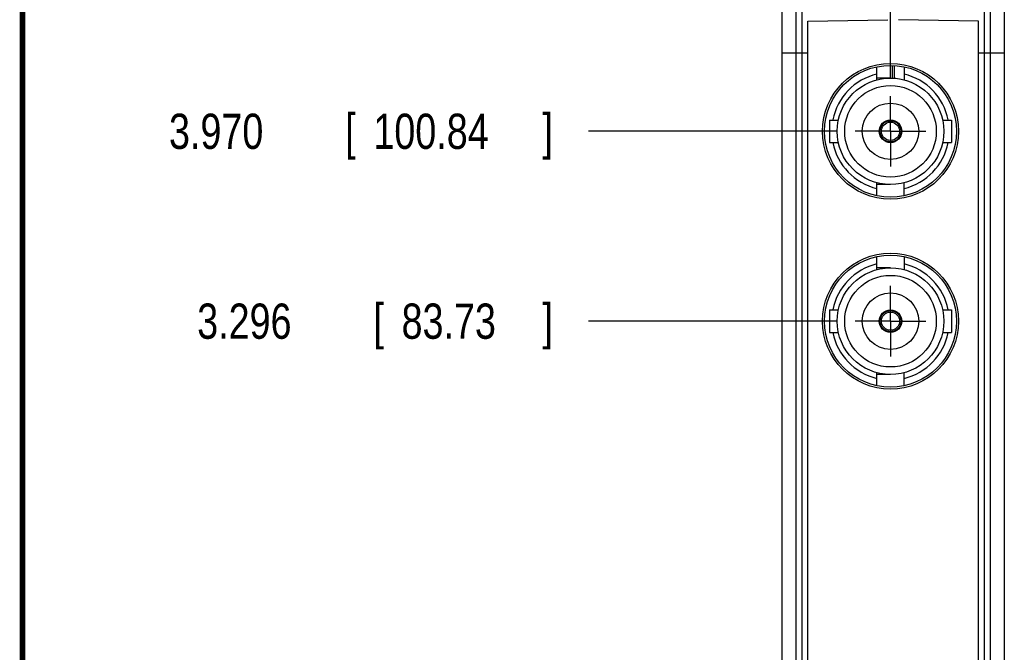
# Model space of a CAD drawing. Header units: inches. Extents: x 0.2 to 16.8, y 0.1 to 10.8.
# Tile 7 of 21: x 0.2 to 3.7, y 4.8 to 7. Entities that reach past the tile are written whole.
import ezdxf

# ---------------------------------------------------------------- set-up
doc = ezdxf.new("R2010")
doc.units = ezdxf.units.IN
doc.header["$LTSCALE"] = 0.935
doc.header["$MEASUREMENT"] = 0
doc.linetypes.add('CENTER', pattern=[0.6, 0.375, -0.075, 0.075, -0.075])
doc.layers.get('0').update_dxf_attribs({"linetype": 'CONTINUOUS'})
doc.layers.add('DEFAULT_1', color=7, linetype='CENTER')
doc.layers.add('DIMENSIONS', color=7, linetype='CONTINUOUS')
doc.styles.get("Standard").update_dxf_attribs({"font": 'txt', "width": 0.8})
doc.dimstyles.new('DIMSTYLE_2', dxfattribs={"dimtxt": 0.125, "dimasz": 0.18, "dimexe": 0.18, "dimexo": 0.0625, "dimgap": 0.09, "dimtad": 0, "dimtih": 1, "dimtoh": 1, "dimdec": 3, "dimzin": 4, "dimdsep": 46, "dimtxsty": 'STANDARD', "dimblk": '_FILLED', "dimblk1": '_FILLED', "dimblk2": '_FILLED', "dimcen": 0.09, "dimadec": 0, "dimazin": 0, "dimtp": 0.01, "dimtm": 0.01, "dimtfac": 1, "dimtdec": 3, "dimtofl": 0, "dimtmove": 0, "dimatfit": 3, "dimldrblk": '_FILLED', "dimfxl": 1, "dimtolj": 1, "dimtzin": 4, "dimarcsym": 0})

# ---------------------------------------------------------------- blocks, each defined once
blk = doc.blocks.new('*D8')
at = {"layer": 'DIMENSIONS', "color": 2, "linetype": 'CONTINUOUS'}
blk.add_line((3.1413, 5.9728), (2.2571, 5.9728), dxfattribs=at)
at = {"layer": 'DIMENSIONS', "color": 2, "linetype": 'CONTINUOUS', "width": 0.8}
for s, p in [('[', (1.4946, 5.9103)), (']', (2.0946, 5.9103)), ('3.296', (0.8696, 5.9103)), ('83.73', (1.5946, 5.9103))]:
    blk.add_text(s, height=0.125, dxfattribs=at).set_placement(p)
blk = doc.blocks.new('_FILLED')
at = {"color": 0, "linetype": 'BYBLOCK'}
blk.add_solid([(0, 0), (-1, 0.174), (-1, -0.174)], dxfattribs=at)
blk = doc.blocks.new('*D9')
at = {"layer": 'DIMENSIONS', "color": 2, "linetype": 'CONTINUOUS'}
blk.add_line((3.1413, 6.6465), (2.2571, 6.6465), dxfattribs=at)
at = {"layer": 'DIMENSIONS', "color": 2, "linetype": 'CONTINUOUS', "width": 0.8}
for s, p in [('3.970', (0.7696, 6.584)), ('[', (1.3946, 6.584)), ('100.84', (1.4946, 6.584)), (']', (2.0946, 6.584))]:
    blk.add_text(s, height=0.125, dxfattribs=at).set_placement(p)
blk = doc.blocks.new('*D10')
at = {"layer": 'DIMENSIONS', "color": 2, "linetype": 'CONTINUOUS'}
blk.add_line((3.402, 7.4985), (2.2571, 7.4985), dxfattribs=at)
at = {"layer": 'DIMENSIONS', "color": 2, "linetype": 'CONTINUOUS', "width": 0.8}
for s, p in [('4.822', (0.7696, 7.436)), ('[', (1.3946, 7.436)), ('122.48', (1.4946, 7.436)), (']', (2.0946, 7.436))]:
    blk.add_text(s, height=0.125, dxfattribs=at).set_placement(p)
blk = doc.blocks.new('*D16')
at = {"layer": 'DIMENSIONS', "color": 2, "linetype": 'CONTINUOUS'}
blk.add_line((3.3289, 6.8341), (3.3289, 8.3074), dxfattribs=at)
at = {"layer": 'DIMENSIONS', "color": 2, "linetype": 'CONTINUOUS', "width": 0.8}
for s, p in [(']', (3.3914, 9.6949)), ('6.13', (3.3914, 9.2949)), ('[', (3.3914, 9.1949)), ('.241', (3.3914, 8.6699)), ('2X ', (3.3914, 8.3699))]:
    blk.add_text(s, height=0.125, rotation=90, dxfattribs=at).set_placement(p)

msp = doc.modelspace()

# ---------------------------------------------------------------- linework, layer by layer
at = {"color": 7, "linetype": 'CONTINUOUS'}
for p, q in [((3.7326, 7.5679), (3.7326, 2.8726)), ((2.9446, 2.607), (2.9446, 7.3024)), ((3.0146, 7.2879), (3.0146, 2.887)), ((3.6626, 2.887), (3.6626, 7.2879)), ((3.0356, 7.0375), (3.3196, 7.0424)), ((3.0356, 3.1375), (3.0356, 7.0375)), ((3.6416, 7.0375), (3.3576, 7.0424)), ((3.6416, 3.1375), (3.6416, 7.0375)), ((3.2809, 6.8293), (3.2809, 6.8755)), ((3.3356, 6.8354), (3.3356, 6.8799)), ((3.3416, 6.8799), (3.3416, 6.8339)), ((3.3769, 6.8755), (3.3769, 6.8293)), ((3.3289, 6.8354), (3.2809, 6.8354)), ((3.1124, 6.6865), (3.1124, 6.6065)), ((3.1124, 6.6865), (3.1441, 6.6865)), ((3.5138, 6.6865), (3.5455, 6.6865)), ((3.5455, 6.6865), (3.5455, 6.6065)), ((3.1124, 6.6065), (3.1441, 6.6065)), ((3.5138, 6.6065), (3.5455, 6.6065)), ((3.2809, 6.4174), (3.2809, 6.4637)), ((3.3769, 6.4174), (3.3769, 6.4637)), ((3.3289, 6.4575), (3.2809, 6.4575)), ((3.2809, 6.1556), (3.2809, 6.2018)), ((3.3769, 6.2018), (3.3769, 6.1556)), ((3.3289, 6.1617), (3.2809, 6.1617)), ((3.1124, 6.0128), (3.1124, 5.9328)), ((3.1124, 6.0128), (3.1441, 6.0128)), ((3.5138, 6.0128), (3.5455, 6.0128)), ((3.5455, 6.0128), (3.5455, 5.9328)), ((3.1124, 5.9328), (3.1441, 5.9328)), ((3.5138, 5.9328), (3.5455, 5.9328)), ((3.2809, 5.7437), (3.2809, 5.79)), ((3.3289, 5.7838), (3.2809, 5.7838)), ((3.3769, 5.7437), (3.3769, 5.79))]:
    msp.add_line(p, q, dxfattribs=at)
at = {"color": 9, "linetype": 'CONTINUOUS'}
for p, q in [((2.9942, 2.8347), (2.9942, 7.3402)), ((3.683, 7.3402), (3.683, 2.8347)), ((2.9446, 6.9245), (3.0356, 6.9245)), ((3.6416, 6.9245), (3.7326, 6.9245))]:
    msp.add_line(p, q, dxfattribs=at)
at = {"color": 7, "linetype": 'CONTINUOUS', "const_width": 0.02}
msp.add_lwpolyline([(0.25, 10.7586), (0.25, 0.2586)], dxfattribs=at)
at = {"color": 7, "linetype": 'CONTINUOUS'}
for centre, radius in [((3.3289, 6.6465), 0.241), ((3.3289, 6.6465), 0.234), ((3.3289, 6.6465), 0.189), ((3.3289, 6.6465), 0.1625), ((3.3289, 6.6465), 0.1), ((3.3289, 6.6465), 0.04), ((3.3289, 6.6465), 0.0375), ((3.3289, 6.6465), 0.0325), ((3.3289, 5.9728), 0.241), ((3.3289, 5.9728), 0.234), ((3.3289, 5.9728), 0.189), ((3.3289, 5.9728), 0.1625), ((3.3289, 5.9728), 0.1), ((3.3289, 5.9728), 0.04), ((3.3289, 5.9728), 0.0375), ((3.3289, 5.9728), 0.0325)]:
    msp.add_circle(centre, radius, dxfattribs=at)
for centre, start, end in [((3.3289, 6.6465), 103.3098, 168.8695), ((3.3289, 6.6465), 11.1305, 76.6902), ((3.3289, 6.6465), 191.1305, 256.6902), ((3.3289, 6.6465), 283.3098, 348.8695), ((3.3289, 5.9728), 103.3098, 168.8695), ((3.3289, 5.9728), 11.1305, 76.6902), ((3.3289, 5.9728), 191.1305, 256.6902), ((3.3289, 5.9728), 283.3098, 348.8695)]:
    msp.add_arc(centre, 0.2085, start, end, dxfattribs=at)
at = {"layer": 'DEFAULT_1', "color": 7, "linetype": 'CENTER'}
for p, q in [((3.3289, 6.6465), (3.3289, 6.7716)), ((3.3289, 6.6465), (3.2038, 6.6465)), ((3.3289, 6.6465), (3.3289, 6.5214)), ((3.3289, 6.6465), (3.454, 6.6465)), ((3.3289, 5.9728), (3.3289, 6.0979)), ((3.3289, 5.9728), (3.2038, 5.9728)), ((3.3289, 5.9728), (3.3289, 5.8477)), ((3.3289, 5.9728), (3.454, 5.9728))]:
    msp.add_line(p, q, dxfattribs=at)

# ---------------------------------------------------------------- dimensions: what is measured, and where the dimension line sits
at = {"layer": 'DIMENSIONS', "color": 2, "linetype": 'CONTINUOUS'}
dim = msp.add_ordinate_dim(feature_location=(3.3289, 6.8341), offset=(0, 1.4733), dtype=1, origin=(3.0876, 2.6765), text='2X <>', dimstyle='DIMSTYLE_2', dxfattribs=at)
dim.commit()
dim.dimension.update_dxf_attribs({"geometry": '*D16', "text_midpoint": (3.3289, 9.0824)})
for feature_location, offset, picture, middle in [((3.402, 7.4985), (-1.1449, 0), '*D10', (1.4821, 7.4985)), ((3.1413, 6.6465), (-0.8842, 0), '*D9', (1.4821, 6.6465)), ((3.1413, 5.9728), (-0.8842, 0), '*D8', (1.5321, 5.9728))]:
    dim = msp.add_ordinate_dim(feature_location=feature_location, offset=offset, dtype=0, origin=(2.9625, 2.6765), dimstyle='DIMSTYLE_2', dxfattribs=at)
    dim.commit()
    dim.dimension.update_dxf_attribs({"geometry": picture, "text_midpoint": middle})

doc.saveas('drawing.dxf')
